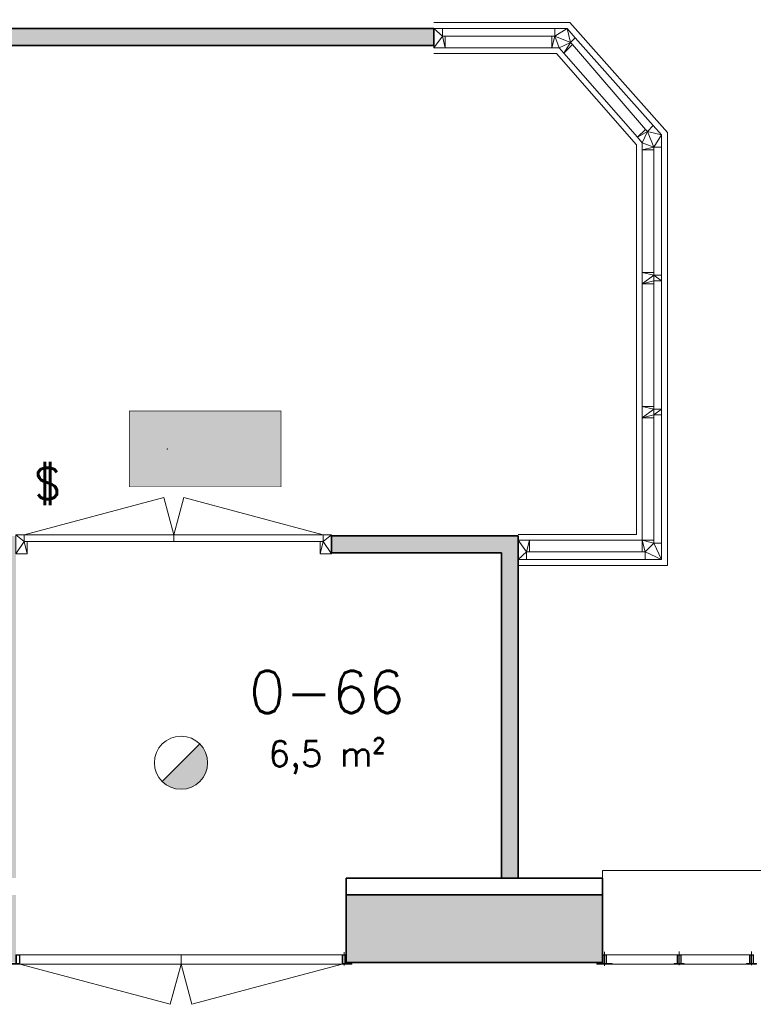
# Model space of a CAD drawing. Header units: millimetres. Extents: x -13022 to 1371524, y -38729 to 632593.
# Tile 251 of 256: x 543066 to 547418, y 578049 to 583890. Entities that reach past the tile are written whole.
import ezdxf

# ---------------------------------------------------------------- set-up
doc = ezdxf.new("R2010")
doc.units = ezdxf.units.MM
doc.header["$LTSCALE"] = 35
for name, color, linetype, lineweight in [('A LIJN 2', 2, 'Continuous', 35), ('A LIJN 5', 5, 'Continuous', 13), ('A LIJN 9', 252, 'Continuous', 18), ('A OPMER', 10, 'Continuous', 50), ('Al65----_beveiliging-inst', 92, 'Continuous', 9), ('B95 tekst', 7, 'Continuous', 25), ('brandveiligheid voorzieningen', 10, 'Continuous', 9)]:
    doc.layers.add(name, color=color, linetype=linetype, lineweight=lineweight)
doc.styles.add('Algemeen', font='simplex.shx', dxfattribs={"height": 2.5})

# ---------------------------------------------------------------- blocks, each defined once
blk = doc.blocks.new('Brandmelder')
at = {"layer": 'brandveiligheid voorzieningen'}
blk.add_hatch(color=256, dxfattribs=at).paths.add_polyline_path([(76.618, -89.802, 0.198912), (75.848, -87.943), (72.13, -91.661, 0.668179)])
blk.add_line((72.13, -91.661), (75.848, -87.943), dxfattribs=at)
blk.add_circle((73.989, -89.802), 2.629, dxfattribs=at)
blk = doc.blocks.new('Vluchtrichting rechtdoor of naar beneden')
at = {"layer": 'Al65----_beveiliging-inst', "linetype": 'Continuous', "true_color": 0xffffff}
h = blk.add_hatch(color=7, dxfattribs=at)
edge = h.paths.add_edge_path()
edge.add_arc((-2.1449, 5.962), 0.7575, 92.128042, 178.185477)
edge.add_arc((-2.1628, 5.9872), 0.7392, 180.090101, 191.562583)
edge.add_line((-2.887, 5.839), (-4.652, 5.839))
edge.add_line((-4.652, 5.839), (-5.698, 4.787))
edge.add_line((-5.698, 4.787), (-5.285, 4.372))
edge.add_line((-5.285, 4.372), (-4.41, 5.253))
edge.add_line((-4.41, 5.253), (-3.544, 5.253))
edge.add_line((-3.544, 5.253), (-5.527, 3.346))
edge.add_line((-5.527, 3.346), (-6.694, 3.346))
edge.add_line((-6.694, 3.346), (-6.694, 2.613))
edge.add_line((-6.694, 2.613), (-4.496, 2.613))
edge.add_line((-4.496, 2.613), (-4.136, 2.974))
edge.add_line((-4.136, 2.974), (-3.193, 2.026))
edge.add_line((-3.193, 2.026), (-3.193, 0.852))
edge.add_line((-3.193, 0.852), (-2.464, 0.852))
edge.add_line((-2.464, 0.852), (-2.464, 2.33))
edge.add_line((-2.464, 2.33), (-3.621, 3.493))
edge.add_line((-3.621, 3.493), (-3.192, 3.923))
edge.add_line((-3.192, 3.923), (-2.428, 3.154))
edge.add_line((-2.428, 3.154), (-2.033, 3.552))
edge.add_line((-2.033, 3.552), (-2.797, 4.321))
edge.add_line((-2.797, 4.321), (-2.317, 4.803))
edge.add_line((-2.317, 4.803), (-2.317, 5.267))
edge.add_line((-2.317, 5.267), (-2.173, 5.253))
edge.add_arc((-2.2013, 6.0112), 0.7587, 272.13837, 358.096609)
edge.add_arc((-2.2036, 5.9585), 0.7611, 2.072152, 87.692869)
for points in [[(3.808, 1.106), (6.433, 1.106), (6.433, 6.344), (3.808, 6.344)], [(1.1805, 2.889), (1.1805, 5.804), (0.5775, 5.804), (0.5775, 2.889), (-0.571, 2.889), (0.879, 1.421), (2.334, 2.889)]]:
    blk.add_hatch(color=7, dxfattribs=at).paths.add_polyline_path(points)
at = {"layer": 'Al65----_beveiliging-inst', "color": 7, "true_color": 0xffffff, "const_width": 0.05}
blk.add_lwpolyline([(-7.5, 0), (7.5, 0), (7.5, 7.5), (-7.5, 7.5)], close=True, dxfattribs=at)
at = {"layer": 'Al65----_beveiliging-inst', "color": 255}
blk.add_point((3.75, 3.75), dxfattribs=at)
at = {"layer": 'Al65----_beveiliging-inst', "color": 7, "true_color": 0xffffff}
blk.add_solid([(-7.5, 0), (7.5, 0), (-7.5, 7.5), (7.5, 7.5)], dxfattribs=at)
at = {"layer": 'Al65----_beveiliging-inst', "color": 92}
blk.add_solid([(-7.25, 0.25), (7.25, 0.25), (-7.25, 7.25), (7.25, 7.25)], dxfattribs=at)
blk = doc.blocks.new('Panieksluiting')
at = {"layer": 'brandveiligheid voorzieningen', "lineweight": 0, "style": 'Algemeen'}
blk.add_text('$', height=3.094, dxfattribs=at).set_placement((158.427, -91.611))

msp = doc.modelspace()

# ---------------------------------------------------------------- hatches: boundary and pattern name
at = {"layer": 'A LIJN 9', "ltscale": 0.1}
h = msp.add_hatch(color=256, dxfattribs=at)
h.dxf.hatch_style = 1
h.paths.add_polyline_path([(542179.258, 587457.791), (541424.253, 587457.791), (541424.253, 587357.79), (542079.257, 587357.79), (542079.257, 583737.792), (545523.259, 583737.792), (545523.259, 583837.792), (542179.258, 583837.792)])
h = msp.add_hatch(color=256, dxfattribs=at)
h.dxf.hatch_style = 1
h.paths.add_polyline_path([(543043.248, 580827.791), (542943.248, 580827.791), (542943.248, 578797.791), (543043.248, 578797.791)])
h.paths.add_polyline_path([(546023.244, 580827.791), (544915.25, 580827.79), (544915.25, 580727.791), (545923.246, 580727.791), (545923.246, 578797.791), (546023.244, 578797.791)])
h = msp.add_hatch(color=256, dxfattribs=at)
h.dxf.hatch_style = 1
h.paths.add_polyline_path([(543043.248, 578697.791), (541967.252, 578697.791), (541967.252, 578297.791), (543043.248, 578297.791)])
h.paths.add_polyline_path([(546523.252, 578697.791), (545002.248, 578697.791), (545002.248, 578297.791), (546523.252, 578297.791)])

# ---------------------------------------------------------------- linework, layer by layer
at = {"layer": 'A LIJN 2'}
for p, q in [((542179.258, 583837.792), (545523.259, 583837.792)), ((545523.259, 583837.792), (545523.259, 583737.792)), ((542079.257, 583737.792), (545523.259, 583737.792)), ((546023.244, 580827.791), (544915.25, 580827.79)), ((544915.25, 580727.791), (544915.25, 580827.79)), ((546023.244, 578797.791), (546023.244, 580827.791)), ((545923.246, 580727.791), (544915.25, 580727.791)), ((545923.246, 578797.791), (545923.246, 580727.791)), ((545002.248, 578797.791), (546523.252, 578797.791)), ((545002.248, 578697.791), (545002.248, 578797.791)), ((546523.252, 578697.791), (546523.252, 578797.791)), ((546523.252, 578697.791), (545002.248, 578697.791)), ((545002.248, 578297.791), (545002.248, 578697.791)), ((546523.252, 578297.791), (546523.252, 578697.791)), ((546523.252, 578297.791), (545002.248, 578297.791))]:
    msp.add_line(p, q, dxfattribs=at)
at = {"layer": 'A LIJN 5', "linetype": 'Continuous'}
for p, q in [((546328.962, 583872.789, 15000.001), (545523.259, 583872.791, 15000.001)), ((546908.254, 583221.096, 15000.001), (546328.962, 583872.789, 15000.001)), ((545573.262, 583837.792), (546240.255, 583837.792)), ((545590.261, 583792.791), (546223.249, 583792.791)), ((546345.067, 583742.329), (546777.791, 583239.607)), ((546824.674, 583262.446), (546361.837, 583783.135)), ((545523.259, 583688.789, 15000.001), (546250.15, 583688.789, 15000.001)), ((545590.261, 583723.791), (546223.249, 583723.791)), ((546250.15, 583688.789, 15000.001), (546724.256, 583147.4, 15000.001)), ((546294.278, 583691.532), (546731.008, 583192.822)), ((546908.254, 580652.79, 15000.001), (546908.254, 583221.096, 15000.001)), ((546724.256, 583147.4, 15000.001), (546724.256, 580836.79, 15000.001)), ((546759.259, 582390.791), (546759.259, 583117.79)), ((546828.26, 582390.791), (546828.26, 583117.79)), ((546873.258, 582373.791), (546873.258, 583134.79)), ((546873.258, 581578.791), (546873.258, 582340.79)), ((546759.259, 581595.791), (546759.259, 582323.792)), ((546828.26, 581595.791), (546828.26, 582323.792)), ((546759.259, 580801.791), (546759.259, 581528.79)), ((546828.26, 580801.791), (546828.26, 581528.79)), ((546873.258, 580784.79), (546873.258, 581545.79)), ((543093.251, 580834.791, 15000.001), (543919.896, 581056.291, 15000.001)), ((543919.896, 581056.291, 15000.001), (543979.253, 580834.791, 15000.001)), ((543979.253, 580834.791, 15000.001), (544038.602, 581056.289, 15000.001)), ((544038.602, 581056.289, 15000.001), (544865.255, 580834.791, 15000.001)), ((543093.251, 580834.791, 15000.001), (544865.255, 580834.791, 15000.001)), ((543979.253, 580794.79, 15000.001), (543979.253, 580834.791, 15000.001)), ((546724.256, 580836.79, 15000.001), (546023.236, 580836.79, 15000.001)), ((543110.25, 580794.79, 15000.001), (544848.249, 580794.79, 15000.001)), ((546090.245, 580801.791), (546759.259, 580801.791)), ((546090.245, 580732.79), (546759.259, 580732.79)), ((546023.244, 580652.79, 15000.001), (546908.254, 580652.79, 15000.001)), ((546073.247, 580687.79), (546776.258, 580687.79)), ((546523.252, 578797.791), (546523.252, 578842.791)), ((546523.252, 578842.791), (547862.256, 578842.791)), ((544990.247, 578358.056), (544990.247, 578279.576)), ((546535.253, 578359.677), (546535.253, 578277.335)), ((546978.254, 578280.365), (546978.254, 578362.235)), ((547407.254, 578280.365), (547407.254, 578362.235)), ((543067.251, 578342.791, 15000.001), (544978.254, 578342.791, 15000.001)), ((544022.748, 578287.791, 15000.001), (544022.748, 578342.791, 15000.001)), ((546547.254, 578342.791), (546966.26, 578342.791)), ((546990.255, 578342.791), (547395.253, 578342.791)), ((543958.745, 578048.916, 15000.001), (543067.251, 578287.795, 15000.001)), ((544978.254, 578287.791, 15000.001), (543067.251, 578287.791, 15000.001)), ((544022.748, 578287.795, 15000.001), (543958.745, 578048.916, 15000.001)), ((544022.748, 578287.795, 15000.001), (544086.759, 578048.92, 15000.001)), ((544086.759, 578048.92, 15000.001), (544978.231, 578287.791, 15000.001)), ((546580.251, 578287.791), (546948.255, 578287.791)), ((547377.256, 578287.791), (547008.26, 578287.791))]:
    msp.add_line(p, q, dxfattribs=at)

# ---------------------------------------------------------------- block references
at = {"layer": 'A OPMER', "ltscale": 0.1, "xscale": 60, "yscale": 60, "zscale": 60, "rotation": 180}
msp.add_blockref('Vluchtrichting rechtdoor of naar beneden', (544165.665, 581569.206), dxfattribs=at)
at = {"layer": 'Al65----_beveiliging-inst', "xscale": 60, "yscale": 60, "zscale": 60}
for name, p in [('Panieksluiting', (533645.209, 586542.765)), ('Brandmelder', (539583.437, 584870.314))]:
    msp.add_blockref(name, p, dxfattribs=at)

# ---------------------------------------------------------------- texts
at = {"layer": 'B95 tekst', "insert": (544888.148, 580027.132), "char_height": 300, "width": 4383.91272, "attachment_point": 2, "style": 'Algemeen'}
msp.add_mtext('\\pt3600;{\\H0.83333x;0-66}\\P\\ptz;{\\H0.5x;6,5 m²}', dxfattribs=at)

# ---------------------------------------------------------------- meshes
at = {"layer": 'A LIJN 5', "linetype": 'Continuous'}
mesh = msp.add_polyface(dxfattribs=at)
corners = [(545573.262, 583792.791), (545590.261, 583723.791), (545523.259, 583723.791), (545523.259, 583837.792), (545573.262, 583837.792), (545590.261, 583792.791)]
mesh.append_faces([[corners[k] for k in face] for face in [(0, 1, 2), (0, 2, 3)]], dxfattribs={"vtx0": -1, "vtx2": -1})
mesh.append_faces([[corners[k] for k in face] for face in [(4, 0, 3)]], dxfattribs={"vtx1": -1})
mesh.append_faces([[corners[k] for k in face] for face in [(0, 5, 1)]], dxfattribs={"vtx2": -1})
mesh = msp.add_polyface(dxfattribs=at)
corners = [(546266.027, 583723.793), (546240.255, 583792.793), (546223.249, 583723.793), (546294.278, 583691.532), (546333.051, 583754.349), (546223.249, 583792.793), (546345.067, 583742.329), (546240.255, 583837.792), (546313.253, 583837.792), (546361.837, 583783.136)]
mesh.append_faces([[corners[k] for k in face] for face in [(0, 1, 2)]], dxfattribs={"vtx0": -1, "vtx1": -1})
mesh.append_faces([[corners[k] for k in face] for face in [(1, 4, 8), (0, 4, 1)]], dxfattribs={"vtx0": -1, "vtx1": -1, "vtx2": -1})
mesh.append_faces([[corners[k] for k in face] for face in [(7, 1, 8)]], dxfattribs={"vtx1": -1})
mesh.append_faces([[corners[k] for k in face] for face in [(0, 3, 4)]], dxfattribs={"vtx1": -1, "vtx2": -1})
mesh.append_faces([[corners[k] for k in face] for face in [(1, 5, 2), (3, 6, 4), (4, 9, 8)]], dxfattribs={"vtx2": -1})
mesh = msp.add_polyface(dxfattribs=at)
corners = [(546731.008, 583192.822), (546789.815, 583227.587), (546777.791, 583239.607), (546759.259, 583160.563), (546759.259, 583117.79), (546828.26, 583134.79), (546828.26, 583117.79), (546824.674, 583262.446), (546873.258, 583207.79), (546873.258, 583134.79)]
mesh.append_faces([[corners[k] for k in face] for face in [(0, 1, 2), (5, 4, 6)]], dxfattribs={"vtx0": -1})
mesh.append_faces([[corners[k] for k in face] for face in [(3, 1, 0)]], dxfattribs={"vtx0": -1, "vtx1": -1})
mesh.append_faces([[corners[k] for k in face] for face in [(5, 8, 1), (3, 5, 1)]], dxfattribs={"vtx0": -1, "vtx1": -1, "vtx2": -1})
mesh.append_faces([[corners[k] for k in face] for face in [(7, 1, 8)]], dxfattribs={"vtx1": -1})
mesh.append_faces([[corners[k] for k in face] for face in [(3, 4, 5)]], dxfattribs={"vtx1": -1, "vtx2": -1})
mesh.append_faces([[corners[k] for k in face] for face in [(5, 9, 8)]], dxfattribs={"vtx2": -1})
mesh = msp.add_polyface(dxfattribs=at)
corners = [(546759.259, 582323.792), (546828.26, 582340.79), (546828.26, 582373.791), (546828.26, 582323.792), (546759.259, 582390.791), (546873.258, 582340.79), (546828.26, 582390.791), (546873.258, 582373.791)]
mesh.append_faces([[corners[k] for k in face] for face in [(4, 2, 6)]], dxfattribs={"vtx0": -1})
mesh.append_faces([[corners[k] for k in face] for face in [(0, 1, 2)]], dxfattribs={"vtx0": -1, "vtx1": -1, "vtx2": -1})
mesh.append_faces([[corners[k] for k in face] for face in [(3, 1, 0), (7, 2, 5)]], dxfattribs={"vtx1": -1})
mesh.append_faces([[corners[k] for k in face] for face in [(4, 0, 2), (1, 5, 2)]], dxfattribs={"vtx1": -1, "vtx2": -1})
mesh = msp.add_polyface(dxfattribs=at)
corners = [(546828.26, 581595.791), (546759.259, 581595.791), (546828.26, 581578.791), (546828.26, 581545.79), (546873.258, 581578.791), (546873.258, 581545.79), (546759.259, 581528.79), (546828.26, 581528.79)]
mesh.append_faces([[corners[k] for k in face] for face in [(3, 6, 7)]], dxfattribs={"vtx0": -1})
mesh.append_faces([[corners[k] for k in face] for face in [(6, 2, 1)]], dxfattribs={"vtx0": -1, "vtx1": -1})
mesh.append_faces([[corners[k] for k in face] for face in [(3, 2, 6)]], dxfattribs={"vtx0": -1, "vtx1": -1, "vtx2": -1})
mesh.append_faces([[corners[k] for k in face] for face in [(3, 4, 2)]], dxfattribs={"vtx0": -1, "vtx2": -1})
mesh.append_faces([[corners[k] for k in face] for face in [(0, 1, 2)]], dxfattribs={"vtx1": -1})
mesh.append_faces([[corners[k] for k in face] for face in [(3, 5, 4)]], dxfattribs={"vtx2": -1})
mesh = msp.add_polyface(dxfattribs=at)
corners = [(543093.251, 580794.79, 15000.001), (543110.25, 580794.79, 15000.001), (543110.25, 580720.791, 15000.001), (543043.248, 580720.791, 15000.001), (543043.248, 580834.791, 15000.001), (543093.251, 580834.791, 15000.001)]
mesh.append_faces([[corners[k] for k in face] for face in [(0, 2, 3), (0, 3, 4)]], dxfattribs={"vtx0": -1, "vtx2": -1})
mesh.append_faces([[corners[k] for k in face] for face in [(5, 0, 4)]], dxfattribs={"vtx1": -1})
mesh.append_faces([[corners[k] for k in face] for face in [(0, 1, 2)]], dxfattribs={"vtx2": -1})
mesh = msp.add_polyface(dxfattribs=at)
corners = [(544915.25, 580834.791, 15000.001), (544865.255, 580794.79, 15000.001), (544865.255, 580834.791, 15000.001), (544915.25, 580720.791, 15000.001), (544848.256, 580720.791, 15000.001), (544848.256, 580794.79, 15000.001)]
mesh.append_faces([[corners[k] for k in face] for face in [(0, 1, 2)]], dxfattribs={"vtx0": -1})
mesh.append_faces([[corners[k] for k in face] for face in [(4, 1, 3)]], dxfattribs={"vtx0": -1, "vtx1": -1})
mesh.append_faces([[corners[k] for k in face] for face in [(5, 1, 4)]], dxfattribs={"vtx1": -1})
mesh.append_faces([[corners[k] for k in face] for face in [(0, 3, 1)]], dxfattribs={"vtx1": -1, "vtx2": -1})
mesh = msp.add_polyface(dxfattribs=at)
corners = [(546090.245, 580801.791), (546090.245, 580732.79), (546073.247, 580732.79), (546023.244, 580687.79), (546023.244, 580801.791), (546073.247, 580687.79)]
mesh.append_faces([[corners[k] for k in face] for face in [(3, 2, 5)]], dxfattribs={"vtx0": -1})
mesh.append_faces([[corners[k] for k in face] for face in [(0, 2, 4)]], dxfattribs={"vtx0": -1, "vtx1": -1})
mesh.append_faces([[corners[k] for k in face] for face in [(3, 4, 2)]], dxfattribs={"vtx1": -1, "vtx2": -1})
mesh.append_faces([[corners[k] for k in face] for face in [(0, 1, 2)]], dxfattribs={"vtx2": -1})
mesh = msp.add_polyface(dxfattribs=at)
corners = [(546828.26, 580784.79), (546776.258, 580732.79), (546873.258, 580687.79), (546776.258, 580687.79), (546873.258, 580784.79), (546759.259, 580801.791), (546759.259, 580732.79), (546828.26, 580801.791)]
mesh.append_faces([[corners[k] for k in face] for face in [(5, 0, 7)]], dxfattribs={"vtx0": -1})
mesh.append_faces([[corners[k] for k in face] for face in [(0, 1, 2), (5, 1, 0)]], dxfattribs={"vtx0": -1, "vtx1": -1, "vtx2": -1})
mesh.append_faces([[corners[k] for k in face] for face in [(3, 2, 1), (4, 0, 2), (6, 1, 5)]], dxfattribs={"vtx1": -1})
mesh = msp.add_polyface(dxfattribs=at)
corners = [(543067.251, 578342.791), (543046.254, 578339.791), (543064.252, 578339.791), (543067.251, 578290.791), (543046.254, 578290.791), (543043.248, 578290.791), (543043.248, 578342.791), (543067.251, 578287.791), (543010.251, 578287.791), (543010.251, 578290.791), (543064.252, 578290.791)]
mesh.append_faces([[corners[k] for k in face] for face in [(8, 5, 9)]], dxfattribs={"vtx0": -1})
mesh.append_faces([[corners[k] for k in face] for face in [(0, 2, 3), (4, 7, 10)]], dxfattribs={"vtx0": -1, "vtx1": -1})
mesh.append_faces([[corners[k] for k in face] for face in [(4, 5, 7)]], dxfattribs={"vtx0": -1, "vtx1": -1, "vtx2": -1})
mesh.append_faces([[corners[k] for k in face] for face in [(0, 1, 2)]], dxfattribs={"vtx0": -1, "vtx2": -1})
mesh.append_faces([[corners[k] for k in face] for face in [(4, 1, 5), (6, 5, 1), (8, 7, 5), (7, 3, 10), (2, 10, 3), (0, 6, 1)]], dxfattribs={"vtx1": -1, "vtx2": -1})
mesh = msp.add_polyface(dxfattribs=at)
corners = [(544978.254, 578287.791), (544999.25, 578290.791), (544981.252, 578290.791), (544981.252, 578339.791), (544978.254, 578342.791), (544978.254, 578290.791), (545002.248, 578290.791), (544999.25, 578339.791), (545002.248, 578342.791), (545035.253, 578287.791), (545035.253, 578290.791)]
mesh.append_faces([[corners[k] for k in face] for face in [(6, 9, 10)]], dxfattribs={"vtx0": -1})
mesh.append_faces([[corners[k] for k in face] for face in [(0, 2, 5), (4, 7, 8), (3, 5, 2)]], dxfattribs={"vtx0": -1, "vtx1": -1})
mesh.append_faces([[corners[k] for k in face] for face in [(0, 6, 1)]], dxfattribs={"vtx0": -1, "vtx1": -1, "vtx2": -1})
mesh.append_faces([[corners[k] for k in face] for face in [(0, 1, 2), (3, 4, 5), (6, 7, 1)]], dxfattribs={"vtx0": -1, "vtx2": -1})
mesh.append_faces([[corners[k] for k in face] for face in [(6, 8, 7), (0, 9, 6), (3, 7, 4)]], dxfattribs={"vtx1": -1, "vtx2": -1})
mesh = msp.add_polyface(dxfattribs=at)
corners = [(546580.251, 578287.791), (546544.255, 578290.791), (546526.25, 578290.791), (546490.255, 578287.791), (546523.252, 578290.791), (546490.255, 578290.791), (546526.25, 578339.791), (546547.254, 578342.791), (546523.252, 578342.791), (546544.255, 578339.791), (546547.254, 578290.791), (546580.251, 578290.791)]
mesh.append_faces([[corners[k] for k in face] for face in [(3, 4, 5)]], dxfattribs={"vtx0": -1})
mesh.append_faces([[corners[k] for k in face] for face in [(6, 4, 2)]], dxfattribs={"vtx0": -1, "vtx1": -1})
mesh.append_faces([[corners[k] for k in face] for face in [(3, 2, 4), (0, 10, 1)]], dxfattribs={"vtx0": -1, "vtx1": -1, "vtx2": -1})
mesh.append_faces([[corners[k] for k in face] for face in [(0, 1, 2), (6, 8, 4), (10, 9, 1)]], dxfattribs={"vtx0": -1, "vtx2": -1})
mesh.append_faces([[corners[k] for k in face] for face in [(3, 0, 2), (7, 8, 9), (6, 9, 8), (10, 7, 9)]], dxfattribs={"vtx1": -1, "vtx2": -1})
mesh.append_faces([[corners[k] for k in face] for face in [(0, 11, 10)]], dxfattribs={"vtx2": -1})
mesh = msp.add_polyface(dxfattribs=at)
corners = [(546969.258, 578339.791), (546990.255, 578342.791), (546966.26, 578342.791), (546987.256, 578339.791), (546990.255, 578290.791), (547008.26, 578287.791), (547008.26, 578290.791), (546969.258, 578290.791), (546948.255, 578287.791), (546987.256, 578290.791), (546966.26, 578290.791), (546948.255, 578290.791)]
mesh.append_faces([[corners[k] for k in face] for face in [(4, 5, 6)]], dxfattribs={"vtx0": -1})
mesh.append_faces([[corners[k] for k in face] for face in [(3, 1, 0), (7, 8, 9), (5, 9, 8)]], dxfattribs={"vtx0": -1, "vtx1": -1})
mesh.append_faces([[corners[k] for k in face] for face in [(4, 9, 5), (10, 8, 7)]], dxfattribs={"vtx0": -1, "vtx1": -1, "vtx2": -1})
mesh.append_faces([[corners[k] for k in face] for face in [(0, 1, 2), (4, 3, 9), (10, 7, 0)]], dxfattribs={"vtx0": -1, "vtx2": -1})
mesh.append_faces([[corners[k] for k in face] for face in [(4, 1, 3), (2, 10, 0)]], dxfattribs={"vtx1": -1, "vtx2": -1})
mesh.append_faces([[corners[k] for k in face] for face in [(10, 11, 8)]], dxfattribs={"vtx2": -1})
mesh = msp.add_polyface(dxfattribs=at)
corners = [(546969.258, 578290.791), (546987.256, 578290.791), (546987.256, 578339.791), (546969.258, 578339.791)]
mesh.append_faces([[corners[k] for k in face] for face in [(0, 1, 2, 3)]])
mesh = msp.add_polyface(dxfattribs=at)
corners = [(547398.259, 578339.791), (547419.255, 578342.791), (547395.253, 578342.791), (547395.253, 578290.791), (547377.256, 578287.791), (547398.259, 578290.791), (547416.257, 578339.791), (547419.255, 578290.791), (547437.253, 578287.791), (547416.257, 578290.791), (547377.256, 578290.791), (547437.253, 578290.791)]
mesh.append_faces([[corners[k] for k in face] for face in [(8, 5, 4), (0, 3, 5)]], dxfattribs={"vtx0": -1, "vtx1": -1})
mesh.append_faces([[corners[k] for k in face] for face in [(3, 4, 5), (8, 7, 9)]], dxfattribs={"vtx0": -1, "vtx1": -1, "vtx2": -1})
mesh.append_faces([[corners[k] for k in face] for face in [(0, 1, 2), (6, 7, 1), (8, 9, 5), (0, 2, 3)]], dxfattribs={"vtx0": -1, "vtx2": -1})
mesh.append_faces([[corners[k] for k in face] for face in [(11, 7, 8)]], dxfattribs={"vtx1": -1})
mesh.append_faces([[corners[k] for k in face] for face in [(6, 9, 7), (0, 6, 1)]], dxfattribs={"vtx1": -1, "vtx2": -1})
mesh.append_faces([[corners[k] for k in face] for face in [(3, 10, 4)]], dxfattribs={"vtx2": -1})
mesh = msp.add_polyface(dxfattribs=at)
corners = [(547398.259, 578290.791), (547416.257, 578290.791), (547416.257, 578339.791), (547398.259, 578339.791)]
mesh.append_faces([[corners[k] for k in face] for face in [(0, 1, 2, 3)]])

doc.saveas('drawing.dxf')
